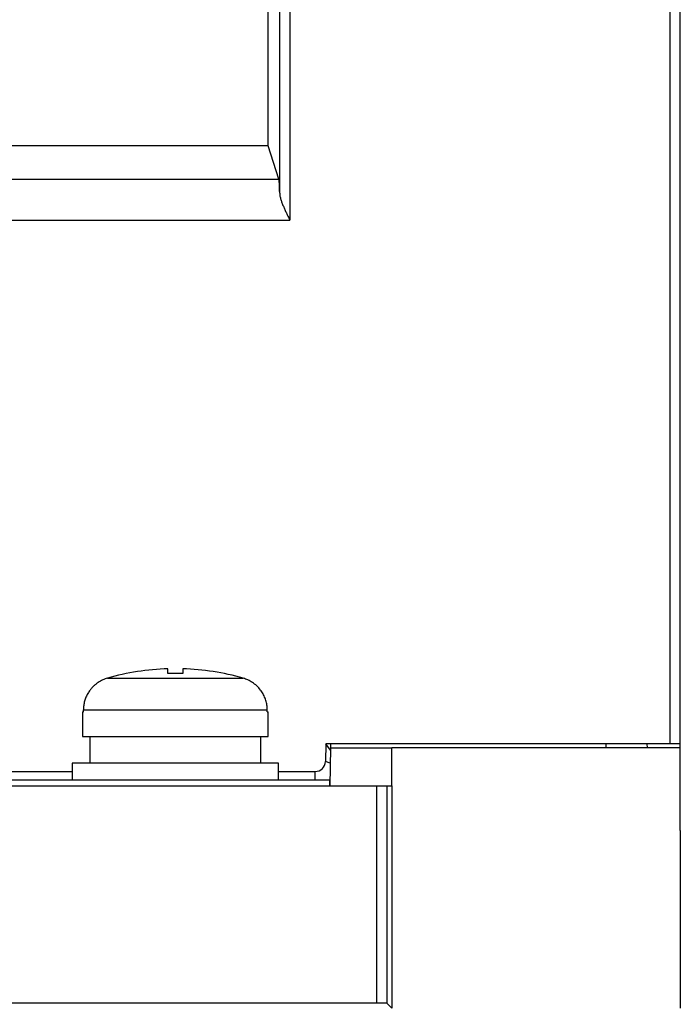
# Model space of a CAD drawing. Header units: inches. Extents: x -14 to 103, y -150 to -17.
# Tile 6 of 14: x 77 to 102, y -93 to -55. Entities that reach past the tile are written whole.
import ezdxf

# ---------------------------------------------------------------- set-up
doc = ezdxf.new("R2010")
doc.units = ezdxf.units.IN
doc.header["$MEASUREMENT"] = 0

# ---------------------------------------------------------------- blocks, each defined once
blk = doc.blocks.new('block 2')
at = {"color": 7, "lineweight": 25}
blk.add_lwpolyline([(86.77, -84.694), (86.77, -84.054)], dxfattribs=at)
blk = doc.blocks.new('block 3')
at = {"color": 7, "lineweight": 25}
blk.add_lwpolyline([(78.77, -84.054), (78.77, -84.694)], dxfattribs=at)
blk = doc.blocks.new('block 12')
at = {"color": 7, "lineweight": 25}
blk.add_lwpolyline([(79.17, -82.054), (79.17, -83.014)], dxfattribs=at)
blk = doc.blocks.new('block 13')
at = {"color": 7, "lineweight": 25}
blk.add_lwpolyline([(86.37, -83.014), (86.37, -82.054)], dxfattribs=at)
blk = doc.blocks.new('block 14')
at = {"color": 7, "lineweight": 25}
blk.add_lwpolyline([(79.45, -83.014), (79.45, -84.054)], dxfattribs=at)
blk = doc.blocks.new('block 15')
at = {"color": 7, "lineweight": 25}
blk.add_lwpolyline([(86.09, -84.054), (86.09, -83.014)], dxfattribs=at)
blk = doc.blocks.new('block 63')
at = {"color": 7, "lineweight": 25}
blk.add_lwpolyline([(90.582, -93.358), (-1.841, -93.358)], dxfattribs=at)
blk = doc.blocks.new('block 64')
at = {"color": 7, "lineweight": 25}
blk.add_open_spline([(90.982, -93.365), (90.978, -93.361), (90.8, -93.358), (90.582, -93.358)], degree=3, dxfattribs=at)
blk = doc.blocks.new('block 65')
at = {"color": 7, "lineweight": 25}
blk.add_lwpolyline([(90.982, -93.365), (91.17, -93.554)], dxfattribs=at)
blk = doc.blocks.new('block 71')
at = {"color": 7, "lineweight": 25}
blk.add_lwpolyline([(-1.841, -84.934), (90.582, -84.934)], dxfattribs=at)
blk = doc.blocks.new('block 72')
at = {"color": 7, "lineweight": 25}
blk.add_lwpolyline([(90.582, -84.934), (90.582, -93.358)], dxfattribs=at)
blk = doc.blocks.new('block 73')
at = {"color": 7, "lineweight": 25}
blk.add_lwpolyline([(90.582, -84.934), (90.982, -84.934)], dxfattribs=at)
blk = doc.blocks.new('block 74')
at = {"color": 7, "lineweight": 25}
blk.add_lwpolyline([(90.982, -84.934), (90.982, -93.365)], dxfattribs=at)
blk = doc.blocks.new('block 77')
at = {"color": 7, "lineweight": 25}
blk.add_lwpolyline([(91.17, -84.934), (91.17, -93.554)], dxfattribs=at)
blk = doc.blocks.new('block 78')
at = {"color": 7, "lineweight": 25}
blk.add_lwpolyline([(90.982, -84.934), (91.17, -84.934)], dxfattribs=at)
blk = doc.blocks.new('block 80')
at = {"color": 7, "lineweight": 25}
blk.add_lwpolyline([(-0.012, -84.694), (88.752, -84.694)], dxfattribs=at)
blk = doc.blocks.new('block 81')
at = {"color": 7, "lineweight": 25}
blk.add_lwpolyline([(88.752, -84.694), (88.752, -84.934)], dxfattribs=at)
blk = doc.blocks.new('block 82')
at = {"color": 7, "lineweight": 25}
blk.add_lwpolyline([(86.77, -84.054), (78.77, -84.054)], dxfattribs=at)
blk = doc.blocks.new('block 97')
at = {"color": 7, "lineweight": 25}
blk.add_lwpolyline([(79.17, -83.014), (86.37, -83.014)], dxfattribs=at)
blk = doc.blocks.new('block 98')
at = {"color": 7, "lineweight": 25}
blk.add_lwpolyline([(79.17, -82.054), (79.202, -82.054)], dxfattribs=at)
blk = doc.blocks.new('block 99')
at = {"color": 7, "lineweight": 25}
blk.add_lwpolyline([(79.202, -82.054), (79.202, -81.984)], dxfattribs=at)
blk = doc.blocks.new('block 100')
at = {"color": 7, "lineweight": 25}
blk.add_lwpolyline([(79.202, -81.984), (86.338, -81.984)], dxfattribs=at)
blk = doc.blocks.new('block 101')
at = {"color": 7, "lineweight": 25}
blk.add_lwpolyline([(86.338, -82.054), (86.338, -81.984)], dxfattribs=at)
blk = doc.blocks.new('block 102')
at = {"color": 7, "lineweight": 25}
blk.add_lwpolyline([(86.338, -82.054), (86.37, -82.054)], dxfattribs=at)
blk = doc.blocks.new('block 103')
at = {"color": 7, "lineweight": 25}
blk.add_open_spline([(80.137, -80.755), (80.106, -80.764), (80.076, -80.774), (80.045, -80.784), (80.015, -80.795), (79.985, -80.808), (79.955, -80.822), (79.924, -80.835), (79.895, -80.851), (79.865, -80.867), (79.835, -80.883), (79.806, -80.901), (79.778, -80.919), (79.748, -80.939), (79.72, -80.959), (79.693, -80.98), (79.665, -81.002), (79.638, -81.026), (79.611, -81.05), (79.585, -81.074), (79.559, -81.1), (79.535, -81.127), (79.51, -81.155), (79.486, -81.183), (79.463, -81.213), (79.431, -81.255), (79.401, -81.3), (79.374, -81.346), (79.347, -81.393), (79.322, -81.442), (79.301, -81.492), (79.28, -81.543), (79.262, -81.596), (79.247, -81.649), (79.232, -81.703), (79.221, -81.758), (79.214, -81.814), (79.207, -81.87), (79.204, -81.927), (79.202, -81.984)], degree=3, knots=[0, 0, 0, 0, 1, 1, 1, 2, 2, 2, 3, 3, 3, 4, 4, 4, 5, 5, 5, 6, 6, 6, 7, 7, 7, 8, 8, 8, 9, 9, 9, 10, 10, 10, 11, 11, 11, 12, 12, 12, 13, 13, 13, 13], dxfattribs=at)
blk = doc.blocks.new('block 104')
at = {"color": 7, "lineweight": 25}
blk.add_lwpolyline([(80.137, -80.755), (85.404, -80.755)], dxfattribs=at)
blk = doc.blocks.new('block 105')
at = {"color": 7, "lineweight": 25}
blk.add_open_spline([(86.338, -81.984), (86.337, -81.952), (86.337, -81.921), (86.334, -81.889), (86.332, -81.858), (86.329, -81.827), (86.324, -81.796), (86.319, -81.765), (86.313, -81.734), (86.307, -81.704), (86.3, -81.674), (86.292, -81.644), (86.283, -81.614), (86.274, -81.585), (86.264, -81.556), (86.253, -81.527), (86.242, -81.499), (86.23, -81.471), (86.217, -81.443), (86.204, -81.416), (86.19, -81.389), (86.175, -81.363), (86.161, -81.337), (86.145, -81.311), (86.129, -81.286), (86.113, -81.261), (86.095, -81.237), (86.077, -81.213), (86.033, -81.155), (85.983, -81.1), (85.929, -81.05), (85.878, -81.002), (85.822, -80.959), (85.763, -80.92), (85.707, -80.882), (85.647, -80.849), (85.586, -80.822), (85.527, -80.796), (85.465, -80.775), (85.404, -80.755)], degree=3, knots=[0, 0, 0, 0, 1, 1, 1, 2, 2, 2, 3, 3, 3, 4, 4, 4, 5, 5, 5, 6, 6, 6, 7, 7, 7, 8, 8, 8, 9, 9, 9, 10, 10, 10, 11, 11, 11, 12, 12, 12, 13, 13, 13, 13], dxfattribs=at)
blk = doc.blocks.new('block 117')
at = {"color": 7, "lineweight": 25}
blk.add_lwpolyline([(82.482, -80.573), (82.482, -80.39)], dxfattribs=at)
blk = doc.blocks.new('block 118')
at = {"color": 7, "lineweight": 25}
blk.add_open_spline([(83.058, -80.573), (82.866, -80.567), (82.674, -80.567), (82.482, -80.573)], degree=3, dxfattribs=at)
blk = doc.blocks.new('block 119')
at = {"color": 7, "lineweight": 25}
blk.add_lwpolyline([(83.058, -80.39), (83.058, -80.573)], dxfattribs=at)
blk = doc.blocks.new('block 120')
at = {"color": 7, "lineweight": 25}
blk.add_open_spline([(85.404, -80.755), (84.64, -80.537), (83.852, -80.414), (83.058, -80.39)], degree=3, dxfattribs=at)
blk = doc.blocks.new('block 121')
at = {"color": 7, "lineweight": 25}
blk.add_open_spline([(82.482, -80.39), (81.688, -80.414), (80.9, -80.537), (80.137, -80.755)], degree=3, dxfattribs=at)
blk = doc.blocks.new('block 367')
at = {"color": 7, "lineweight": 25}
blk.add_open_spline([(88.198, -84.374), (88.416, -84.374), (88.594, -84.199), (88.598, -83.981)], degree=3, dxfattribs=at)
blk = doc.blocks.new('block 369')
at = {"color": 7, "lineweight": 25}
blk.add_lwpolyline([(75.096, -62.992), (87.221, -62.992)], dxfattribs=at)
blk = doc.blocks.new('block 370')
at = {"color": 7, "lineweight": 25}
blk.add_lwpolyline([(87.221, -41.614), (87.221, -62.992)], dxfattribs=at)
blk = doc.blocks.new('block 372')
at = {"color": 7, "lineweight": 25}
blk.add_lwpolyline([(101.97, -83.294), (101.97, -41.614)], dxfattribs=at)
blk = doc.blocks.new('block 373')
at = {"color": 7, "lineweight": 25}
blk.add_lwpolyline([(101.97, -83.294), (88.61, -83.294)], dxfattribs=at)
blk = doc.blocks.new('block 374')
at = {"color": 7, "lineweight": 25}
blk.add_lwpolyline([(88.61, -83.294), (88.598, -83.981)], dxfattribs=at)
blk = doc.blocks.new('block 375')
at = {"color": 7, "lineweight": 25}
blk.add_lwpolyline([(76.068, -84.374), (78.77, -84.374)], dxfattribs=at)
blk = doc.blocks.new('block 376')
at = {"color": 7, "lineweight": 25}
blk.add_lwpolyline([(86.77, -84.374), (88.198, -84.374)], dxfattribs=at)
blk = doc.blocks.new('block 380')
at = {"color": 7, "lineweight": 25}
blk.add_lwpolyline([(75.057, -61.397), (86.792, -61.397)], dxfattribs=at)
blk = doc.blocks.new('block 381')
at = {"color": 7, "lineweight": 25}
blk.add_open_spline([(86.821, -61.945), (86.814, -61.628), (86.803, -61.431), (86.792, -61.397)], degree=3, dxfattribs=at)
blk = doc.blocks.new('block 382')
at = {"color": 7, "lineweight": 25}
blk.add_open_spline([(86.821, -61.945), (86.822, -61.963), (86.823, -61.981), (86.824, -61.999), (86.826, -62.019), (86.829, -62.038), (86.833, -62.058), (86.837, -62.079), (86.842, -62.1), (86.847, -62.122), (86.853, -62.144), (86.859, -62.167), (86.866, -62.19), (86.878, -62.23), (86.892, -62.27), (86.907, -62.311), (86.924, -62.357), (86.943, -62.404), (86.963, -62.451), (86.98, -62.493), (86.999, -62.534), (87.018, -62.576), (87.04, -62.624), (87.063, -62.671), (87.086, -62.719), (87.104, -62.757), (87.123, -62.795), (87.141, -62.833), (87.168, -62.886), (87.194, -62.939), (87.221, -62.992)], degree=3, knots=[0, 0, 0, 0, 1, 1, 1, 2, 2, 2, 3, 3, 3, 4, 4, 4, 5, 5, 5, 6, 6, 6, 7, 7, 7, 8, 8, 8, 9, 9, 9, 10, 10, 10, 10], dxfattribs=at)
blk = doc.blocks.new('block 394')
at = {"color": 7, "lineweight": 25}
blk.add_lwpolyline([(86.821, -61.945), (86.821, -41.614)], dxfattribs=at)
blk = doc.blocks.new('block 399')
at = {"color": 7, "lineweight": 25}
blk.add_lwpolyline([(102.37, -86.668), (102.37, -93.557)], dxfattribs=at)
blk = doc.blocks.new('block 400')
at = {"color": 7, "lineweight": 25}
blk.add_lwpolyline([(91.17, -84.934), (91.17, -83.454)], dxfattribs=at)
blk = doc.blocks.new('block 401')
at = {"color": 7, "lineweight": 25}
blk.add_lwpolyline([(102.37, -83.454), (91.17, -83.454)], dxfattribs=at)
blk = doc.blocks.new('block 402')
at = {"color": 7, "lineweight": 25}
blk.add_lwpolyline([(102.37, -85.04), (102.37, -83.454)], dxfattribs=at)
blk = doc.blocks.new('block 403')
at = {"color": 7, "lineweight": 25}
blk.add_lwpolyline([(102.37, -86.668), (102.37, -85.04)], dxfattribs=at)
blk = doc.blocks.new('block 430')
at = {"color": 7, "lineweight": 25}
blk.add_lwpolyline([(88.796, -83.454), (91.17, -83.454)], dxfattribs=at)
blk = doc.blocks.new('block 431')
at = {"color": 7, "lineweight": 25}
blk.add_lwpolyline([(88.796, -83.454), (88.77, -84.934)], dxfattribs=at)
blk = doc.blocks.new('block 438')
at = {"color": 7, "lineweight": 25}
blk.add_lwpolyline([(102.37, -83.294), (102.37, -41.614)], dxfattribs=at)
blk = doc.blocks.new('block 439')
at = {"color": 7, "lineweight": 25}
blk.add_lwpolyline([(102.37, -83.294), (101.97, -83.294)], dxfattribs=at)
blk = doc.blocks.new('block 511')
at = {"color": 7, "lineweight": 25}
blk.add_lwpolyline([(102.37, -86.668), (102.37, -85.04)], dxfattribs=at)
blk = doc.blocks.new('block 527')
at = {"color": 7, "lineweight": 25}
blk.add_lwpolyline([(86.792, -61.397), (86.37, -60.099)], dxfattribs=at)
blk = doc.blocks.new('block 528')
at = {"color": 7, "lineweight": 25}
blk.add_lwpolyline([(86.37, -60.099), (86.36, -49.454)], dxfattribs=at)
blk = doc.blocks.new('block 551')
at = {"color": 7, "lineweight": 25}
blk.add_lwpolyline([(101.09, -83.454), (101.087, -83.294)], dxfattribs=at)
blk = doc.blocks.new('block 552')
at = {"color": 7, "lineweight": 25}
blk.add_lwpolyline([(99.49, -83.454), (99.487, -83.294)], dxfattribs=at)
blk = doc.blocks.new('block 553')
at = {"color": 7, "lineweight": 25}
blk.add_lwpolyline([(88.799, -83.294), (88.796, -83.454)], dxfattribs=at)
blk = doc.blocks.new('block 557')
at = {"color": 7, "lineweight": 25}
blk.add_lwpolyline([(88.198, -84.694), (88.198, -84.374)], dxfattribs=at)
blk = doc.blocks.new('block 558')
at = {"color": 7, "lineweight": 25}
blk.add_lwpolyline([(88.794, -83.544), (88.61, -83.294)], dxfattribs=at)
blk = doc.blocks.new('block 580')
at = {"color": 7, "lineweight": 25}
blk.add_lwpolyline([(86.37, -60.099), (47.959, -60.099)], dxfattribs=at)
blk = doc.blocks.new('block 617')
at = {"color": 7, "lineweight": 25}
blk.add_lwpolyline([(88.752, -84.694), (88.774, -84.694)], dxfattribs=at)
blk = doc.blocks.new('block 1570')
at = {"color": 7, "lineweight": 25}
blk.add_lwpolyline([(102.37, -83.454), (102.37, -83.294)], dxfattribs=at)
blk = doc.blocks.new('block 1702')
at = {"color": 253, "lineweight": 25}
blk.add_lwpolyline([(88.786, -84.047), (88.598, -83.981)], dxfattribs=at)

msp = doc.modelspace()

# ---------------------------------------------------------------- block references
for name in ['block 394', 'block 370', 'block 372', 'block 438', 'block 528', 'block 580', 'block 527', 'block 380', 'block 381', 'block 382', 'block 369', 'block 121', 'block 117', 'block 118', 'block 119', 'block 120', 'block 103', 'block 104', 'block 105', 'block 12', 'block 98', 'block 99', 'block 100', 'block 101', 'block 102', 'block 13', 'block 97', 'block 14', 'block 15', 'block 374', 'block 373', 'block 558', 'block 431', 'block 553', 'block 430', 'block 400', 'block 401', 'block 552', 'block 551', 'block 439', 'block 1570', 'block 402', 'block 367', 'block 1702', 'block 375', 'block 3', 'block 82', 'block 2', 'block 376', 'block 557', 'block 80', 'block 81', 'block 617', 'block 71', 'block 72', 'block 73', 'block 74', 'block 78', 'block 77', 'block 403', 'block 511', 'block 399', 'block 63', 'block 64', 'block 65']:
    msp.add_blockref(name, (0, 0))

doc.saveas('drawing.dxf')
